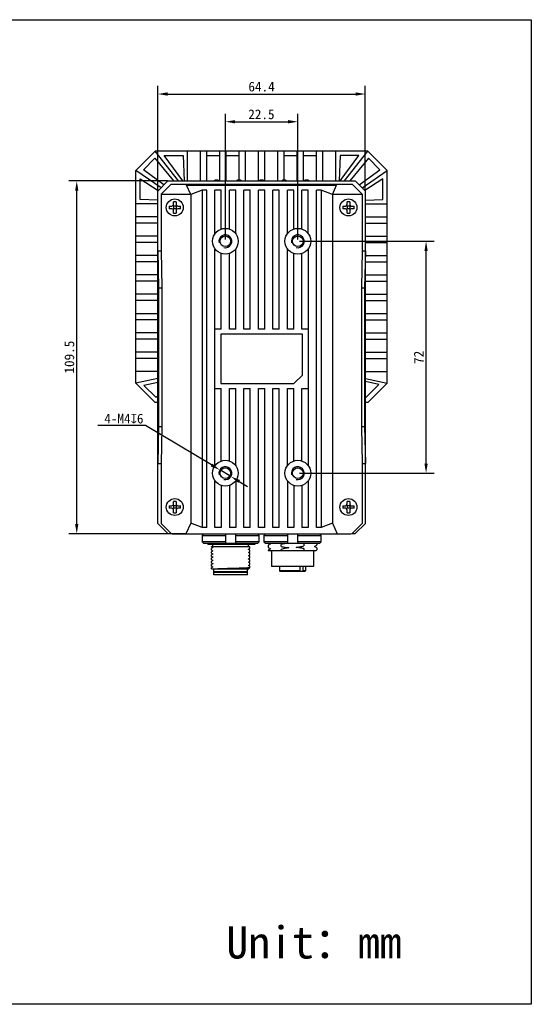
# Model space of a CAD drawing. Header units: millimetres. Extents: x 23 to 422, y -17 to 288.
# Tile 4 of 4: x 263 to 422, y -17 to 288. Entities that reach past the tile are written whole.
import ezdxf

# ---------------------------------------------------------------- set-up
doc = ezdxf.new("R2010")
doc.units = ezdxf.units.MM
doc.header["$LTSCALE"] = 23.1
doc.header["$PDMODE"] = 3
doc.header["$PDSIZE"] = 8
doc.layers.get('0').update_dxf_attribs({"linetype": 'CONTINUOUS'})
doc.layers.get('Defpoints').update_dxf_attribs({"linetype": 'CONTINUOUS'})
doc.layers.add('00_COMPONENTS', color=7, linetype='CONTINUOUS')
doc.layers.add('51__DRAFT_DIMS', color=7, linetype='CONTINUOUS')
doc.styles.get("Standard").update_dxf_attribs({"font": 'simfang.ttf'})
doc.dimstyles.new('DIMSTYLE_1', dxfattribs={"dimtxt": 3, "dimasz": 3, "dimexe": 2.5, "dimexo": 0.5, "dimgap": 0.75, "dimtad": 1, "dimdec": 1, "dimdsep": 46, "dimtxsty": 'STANDARD', "dimblk": '_FILLED', "dimcen": 0.09, "dimclrd": 8, "dimclre": 8, "dimclrt": 256, "dimazin": 2, "dimtp": 0.3, "dimtm": 0.3, "dimtfac": 1, "dimtdec": 1, "dimtofl": 0, "dimtmove": 0, "dimatfit": 3, "dimldrblk": '_FILLED', "dimfxl": 1, "dimtolj": 1, "dimarcsym": 0})
doc.dimstyles.new('DIMSTYLE_3', dxfattribs={"dimtxt": 3, "dimasz": 3, "dimexe": 2.5, "dimexo": 0.5, "dimtad": 1, "dimdsep": 46, "dimtxsty": 'STANDARD', "dimblk": '_FILLED', "dimcen": 0.09, "dimclrd": 8, "dimclre": 8, "dimclrt": 256, "dimazin": 2, "dimtp": 0.1, "dimtm": 0.1, "dimtfac": 1, "dimtmove": 0, "dimatfit": 2, "dimldrblk": '_FILLED', "dimfxl": 1, "dimtolj": 1, "dimarcsym": 0})

# ---------------------------------------------------------------- blocks, each defined once
blk = doc.blocks.new('_FILLED')
at = {"color": 0, "linetype": 'ByBlock'}
blk.add_solid([(0, 0), (-1, 0.17), (-1, -0.17)], dxfattribs=at)
blk = doc.blocks.new('*D6')
at = {"layer": '51__DRAFT_DIMS', "color": 8, "lineweight": -2, "transparency": 16777216}
for p, q in [((350.18, 219.65), (392, 219.65)), ((389.5, 150.65), (389.5, 216.65)), ((350.18, 147.65), (392, 147.65))]:
    blk.add_line(p, q, dxfattribs=at)
at = {"layer": 'Defpoints', "color": 0, "transparency": 16777216}
for p in [(349.68, 219.65), (389.5, 219.65), (349.68, 147.65)]:
    blk.add_point(p, dxfattribs=at)
at = {"layer": '51__DRAFT_DIMS', "color": 8, "lineweight": -2, "transparency": 16777216, "xscale": 3, "yscale": 3, "zscale": 3}
for p, rotation in [((389.5, 219.65), 90), ((389.5, 147.65), 270)]:
    blk.add_blockref('_FILLED', p, dxfattribs=dict(at, rotation=rotation))
at = {"layer": '51__DRAFT_DIMS', "transparency": 16777216, "insert": (385.72, 183.62), "char_height": 3, "attachment_point": 2, "rotation": 90}
blk.add_mtext('\\A1;72', dxfattribs=at)
blk = doc.blocks.new('*D7')
at = {"layer": '51__DRAFT_DIMS', "color": 8, "lineweight": -2, "transparency": 16777216}
for p, q in [((302.39, 162.41), (287.58, 162.41)), ((322.89, 150.21), (302.39, 162.41)), ((328.9, 146.63), (325.46, 148.67)), ((331.48, 145.09), (334.06, 143.56))]:
    blk.add_line(p, q, dxfattribs=at)
at = {"layer": 'Defpoints', "color": 0, "transparency": 16777216}
for p in [(325.46, 148.67), (328.9, 146.63)]:
    blk.add_point(p, dxfattribs=at)
at = {"layer": '51__DRAFT_DIMS', "color": 8, "lineweight": -2, "transparency": 16777216, "xscale": 3, "yscale": 3, "zscale": 3}
for p, rotation in [((325.46, 148.67), 329.2212189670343), ((328.9, 146.63), 149.2212189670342)]:
    blk.add_blockref('_FILLED', p, dxfattribs=dict(at, rotation=rotation))
at = {"layer": '51__DRAFT_DIMS', "transparency": 16777216, "insert": (301.77, 166.1), "char_height": 3, "attachment_point": 3}
blk.add_mtext('\\A1;4-M4{\\fgdt;x}6', dxfattribs=at)
blk = doc.blocks.new('*D10')
at = {"layer": '51__DRAFT_DIMS', "color": 8, "lineweight": -2, "transparency": 16777216}
for p, q in [((327.18, 220.15), (327.18, 259.25)), ((330.18, 256.75), (346.68, 256.75)), ((349.68, 220.15), (349.68, 259.25))]:
    blk.add_line(p, q, dxfattribs=at)
at = {"layer": 'Defpoints', "color": 0, "transparency": 16777216}
for p in [(349.68, 256.75), (327.18, 219.65), (349.68, 219.65)]:
    blk.add_point(p, dxfattribs=at)
at = {"layer": '51__DRAFT_DIMS', "color": 8, "lineweight": -2, "transparency": 16777216, "xscale": 3, "yscale": 3, "zscale": 3, "rotation": 180}
blk.add_blockref('_FILLED', (327.18, 256.75), dxfattribs=at)
at = {"layer": '51__DRAFT_DIMS', "color": 8, "lineweight": -2, "transparency": 16777216, "xscale": 3, "yscale": 3, "zscale": 3}
blk.add_blockref('_FILLED', (349.68, 256.75), dxfattribs=at)
at = {"layer": '51__DRAFT_DIMS', "transparency": 16777216, "insert": (338.37, 260.56), "char_height": 3, "attachment_point": 2}
blk.add_mtext('\\A1;22.5', dxfattribs=at)
blk = doc.blocks.new('*D11')
at = {"layer": '51__DRAFT_DIMS', "color": 8, "lineweight": -2, "transparency": 16777216}
for p, q in [((309.26, 238.36), (278.54, 238.36)), ((281.04, 131.85), (281.04, 235.36)), ((314.86, 128.85), (278.54, 128.85))]:
    blk.add_line(p, q, dxfattribs=at)
at = {"layer": 'Defpoints', "color": 0, "transparency": 16777216}
for p in [(281.04, 238.36), (309.76, 238.36), (315.36, 128.85)]:
    blk.add_point(p, dxfattribs=at)
at = {"layer": '51__DRAFT_DIMS', "color": 8, "lineweight": -2, "transparency": 16777216, "xscale": 3, "yscale": 3, "zscale": 3}
for p, rotation in [((281.04, 238.36), 90), ((281.04, 128.85), 270)]:
    blk.add_blockref('_FILLED', p, dxfattribs=dict(at, rotation=rotation))
at = {"layer": '51__DRAFT_DIMS', "transparency": 16777216, "insert": (277.24, 183.68), "char_height": 3, "attachment_point": 2, "rotation": 90}
blk.add_mtext('\\A1;109.5', dxfattribs=at)
blk = doc.blocks.new('*D12')
at = {"layer": '51__DRAFT_DIMS', "color": 8, "lineweight": -2, "transparency": 16777216}
for p, q in [((306.22, 235.49), (306.22, 267.85)), ((370.64, 235.49), (370.64, 267.85)), ((309.22, 265.35), (367.64, 265.35))]:
    blk.add_line(p, q, dxfattribs=at)
at = {"layer": 'Defpoints', "color": 0, "transparency": 16777216}
for p in [(370.64, 265.35), (306.22, 234.99), (370.64, 234.99)]:
    blk.add_point(p, dxfattribs=at)
at = {"layer": '51__DRAFT_DIMS', "color": 8, "lineweight": -2, "transparency": 16777216, "xscale": 3, "yscale": 3, "zscale": 3, "rotation": 180}
blk.add_blockref('_FILLED', (306.22, 265.35), dxfattribs=at)
at = {"layer": '51__DRAFT_DIMS', "color": 8, "lineweight": -2, "transparency": 16777216, "xscale": 3, "yscale": 3, "zscale": 3}
blk.add_blockref('_FILLED', (370.64, 265.35), dxfattribs=at)
at = {"layer": '51__DRAFT_DIMS', "transparency": 16777216, "insert": (338.42, 269.15), "char_height": 3, "attachment_point": 2}
blk.add_mtext('\\A1;64.4', dxfattribs=at)

msp = doc.modelspace()

# ---------------------------------------------------------------- linework, layer by layer
msp.add_line((321.74, 125.649), (321.74, 125.849))
msp.add_lwpolyline([(23.486, 288.421), (422.172, 288.421), (422.172, -17.202), (23.486, -17.202)], close=True)
at = {"layer": '00_COMPONENTS'}
for p, q in [((299.433, 241.649), (305.433, 247.649)), ((312.651, 238.359), (305.433, 247.649)), ((371.433, 247.649), (305.433, 247.649)), ((315.433, 238.359), (315.433, 247.649)), ((319.433, 238.359), (319.433, 247.649)), ((321.433, 238.359), (321.433, 247.649)), ((325.433, 238.359), (325.433, 247.649)), ((327.433, 238.359), (327.433, 247.649)), ((331.433, 238.599), (331.433, 247.649)), ((333.433, 238.359), (333.433, 247.649)), ((337.433, 238.359), (337.433, 247.649)), ((339.433, 238.359), (339.433, 247.649)), ((343.433, 238.359), (343.433, 247.649)), ((345.433, 238.599), (345.433, 247.649)), ((349.433, 238.359), (349.433, 247.649)), ((351.433, 238.359), (351.433, 247.649)), ((355.433, 238.359), (355.433, 247.649)), ((357.433, 238.359), (357.433, 247.649)), ((361.433, 238.359), (361.433, 247.649)), ((364.215, 238.359), (371.433, 247.649)), ((377.433, 241.649), (371.433, 247.649)), ((301.751, 241.853), (305.292, 245.394)), ((305.292, 245.394), (311.064, 238.359)), ((314.022, 238.359), (308.191, 246.299)), ((308.191, 246.299), (314.083, 246.299)), ((314.083, 246.299), (314.349, 238.359)), ((325.433, 246.149), (321.433, 246.149)), ((331.433, 246.149), (327.433, 246.149)), ((349.433, 246.149), (345.433, 246.149)), ((355.433, 246.149), (351.433, 246.149)), ((362.782, 246.299), (362.516, 238.359)), ((368.674, 246.299), (362.782, 246.299)), ((362.843, 238.359), (368.674, 246.299)), ((371.574, 245.394), (365.801, 238.359)), ((375.114, 241.853), (371.574, 245.394)), ((299.433, 175.649), (299.433, 241.649)), ((307.206, 236.219), (299.433, 241.649)), ((308.129, 237.142), (301.751, 241.853)), ((368.736, 237.142), (375.114, 241.853)), ((369.659, 236.219), (377.433, 241.649)), ((377.433, 175.649), (377.433, 241.649)), ((300.784, 232.601), (300.784, 239.056)), ((300.784, 239.056), (306.364, 235.377)), ((324.888, 238.599), (323.977, 238.599)), ((331.888, 238.599), (330.977, 238.599)), ((338.888, 238.599), (337.977, 238.599)), ((345.888, 238.599), (344.977, 238.599)), ((352.888, 238.599), (351.977, 238.599)), ((376.081, 239.056), (370.501, 235.377)), ((376.081, 232.601), (376.081, 239.056)), ((309.346, 238.359), (306.223, 235.236)), ((307.226, 234.235), (310.347, 237.356)), ((309.346, 238.359), (367.519, 238.359)), ((310.347, 237.356), (366.518, 237.356)), ((316.433, 234.149), (315.134, 237.054)), ((315.134, 237.054), (361.732, 237.054)), ((319.933, 235.483), (316.433, 234.149)), ((319.933, 235.483), (319.933, 130.816)), ((321.433, 235.483), (319.933, 235.483)), ((321.433, 130.816), (321.433, 235.483)), ((323.933, 221.981), (323.933, 235.483)), ((325.933, 235.483), (323.933, 235.483)), ((325.933, 223.449), (325.933, 235.483)), ((328.433, 223.449), (328.433, 235.483)), ((330.433, 235.483), (328.433, 235.483)), ((330.433, 221.981), (330.433, 235.483)), ((332.933, 192.349), (332.933, 235.483)), ((334.933, 235.483), (332.933, 235.483)), ((334.933, 192.349), (334.933, 235.483)), ((337.433, 192.349), (337.433, 235.483)), ((339.433, 235.483), (337.433, 235.483)), ((339.433, 192.349), (339.433, 235.483)), ((341.933, 192.349), (341.933, 235.483)), ((343.933, 235.483), (341.933, 235.483)), ((343.933, 192.349), (343.933, 235.483)), ((346.433, 221.981), (346.433, 235.483)), ((348.433, 235.483), (346.433, 235.483)), ((348.433, 223.449), (348.433, 235.483)), ((350.933, 223.449), (350.933, 235.483)), ((352.933, 235.483), (350.933, 235.483)), ((352.933, 221.981), (352.933, 235.483)), ((355.433, 130.816), (355.433, 235.483)), ((356.933, 235.483), (355.433, 235.483)), ((356.933, 235.483), (356.933, 130.816)), ((360.433, 234.149), (356.933, 235.483)), ((360.433, 234.149), (361.732, 237.054)), ((366.518, 237.356), (369.639, 234.235)), ((370.642, 235.236), (367.519, 238.359)), ((306.223, 232.427), (300.784, 232.601)), ((306.223, 132.062), (306.223, 235.236)), ((307.226, 234.235), (307.226, 216.681)), ((307.486, 234.127), (307.226, 234.235)), ((307.486, 234.127), (307.508, 234.149)), ((316.433, 234.149), (307.508, 234.149)), ((316.433, 234.149), (316.433, 132.149)), ((360.433, 234.149), (360.433, 132.149)), ((369.357, 234.149), (360.433, 234.149)), ((369.379, 234.127), (369.357, 234.149)), ((369.639, 234.235), (369.379, 234.127)), ((369.639, 234.235), (369.639, 216.681)), ((370.642, 132.062), (370.642, 235.236)), ((370.642, 232.427), (376.081, 232.601)), ((306.223, 231.249), (299.433, 231.249)), ((309.731, 230.549), (310.579, 230.549)), ((310.579, 229.749), (309.731, 229.749)), ((311.079, 231.049), (311.079, 231.897)), ((311.079, 230.549), (311.079, 229.749)), ((311.879, 230.549), (311.079, 230.549)), ((311.879, 229.749), (311.079, 229.749)), ((311.079, 228.402), (311.079, 229.249)), ((311.879, 231.897), (311.879, 231.049)), ((311.879, 230.549), (311.879, 229.749)), ((311.879, 229.249), (311.879, 228.402)), ((312.379, 230.549), (313.226, 230.549)), ((313.226, 229.749), (312.379, 229.749)), ((363.639, 230.549), (364.486, 230.549)), ((364.486, 229.749), (363.639, 229.749)), ((364.986, 231.049), (364.986, 231.897)), ((364.986, 230.549), (364.986, 229.749)), ((365.786, 230.549), (364.986, 230.549)), ((365.786, 229.749), (364.986, 229.749)), ((364.986, 228.402), (364.986, 229.249)), ((365.786, 231.897), (365.786, 231.049)), ((365.786, 230.549), (365.786, 229.749)), ((365.786, 229.249), (365.786, 228.402)), ((366.286, 230.549), (367.134, 230.549)), ((367.134, 229.749), (366.286, 229.749)), ((370.642, 231.249), (377.433, 231.249)), ((306.223, 227.249), (299.433, 227.249)), ((370.642, 227.249), (377.433, 227.249)), ((306.223, 225.249), (299.433, 225.249)), ((370.642, 225.249), (377.433, 225.249)), ((306.223, 221.249), (299.433, 221.249)), ((370.642, 221.249), (377.433, 221.249)), ((306.223, 219.249), (299.433, 219.249)), ((323.933, 149.981), (323.933, 217.317)), ((330.433, 192.349), (330.433, 217.317)), ((346.433, 192.349), (346.433, 217.317)), ((352.933, 217.317), (352.933, 149.981)), ((370.642, 219.249), (377.433, 219.249)), ((306.223, 215.249), (299.433, 215.249)), ((306.223, 216.649), (306.433, 205.16)), ((306.223, 216.649), (307.226, 216.649)), ((307.226, 216.681), (307.433, 205.335)), ((325.933, 192.349), (325.933, 215.85)), ((328.433, 192.349), (328.433, 215.85)), ((348.433, 192.349), (348.433, 215.85)), ((350.933, 192.349), (350.933, 215.85)), ((369.639, 216.681), (369.433, 205.335)), ((369.639, 216.649), (370.642, 216.649)), ((370.642, 216.649), (370.433, 205.16)), ((370.642, 215.249), (377.433, 215.249)), ((306.223, 213.249), (299.433, 213.249)), ((370.642, 213.249), (377.433, 213.249)), ((306.223, 209.249), (299.433, 209.249)), ((370.642, 209.249), (377.433, 209.249)), ((306.223, 207.249), (299.433, 207.249)), ((306.433, 205.16), (306.433, 162.138)), ((306.433, 205.16), (307.433, 205.16)), ((307.433, 205.335), (307.433, 161.963)), ((369.433, 205.335), (369.433, 161.963)), ((369.433, 205.16), (370.433, 205.16)), ((370.433, 205.16), (370.433, 162.138)), ((370.642, 207.249), (377.433, 207.249)), ((306.223, 203.249), (299.433, 203.249)), ((370.642, 203.249), (377.433, 203.249)), ((306.223, 201.249), (299.433, 201.249)), ((370.642, 201.249), (377.433, 201.249)), ((299.433, 197.249), (306.223, 197.249)), ((370.642, 197.249), (377.433, 197.249)), ((306.223, 195.249), (299.433, 195.249)), ((370.642, 195.249), (377.433, 195.249)), ((306.223, 191.249), (299.433, 191.249)), ((325.933, 192.349), (323.933, 192.349)), ((325.783, 190.799), (325.783, 175.499)), ((351.083, 190.799), (325.783, 190.799)), ((330.433, 192.349), (328.433, 192.349)), ((334.933, 192.349), (332.933, 192.349)), ((339.433, 192.349), (337.433, 192.349)), ((343.933, 192.349), (341.933, 192.349)), ((348.433, 192.349), (346.433, 192.349)), ((352.933, 192.349), (350.933, 192.349)), ((351.083, 178.099), (351.083, 190.799)), ((370.642, 191.249), (377.433, 191.249)), ((306.223, 189.249), (299.433, 189.249)), ((370.642, 189.249), (377.433, 189.249)), ((306.223, 185.249), (299.433, 185.249)), ((370.642, 185.249), (377.433, 185.249)), ((306.223, 183.249), (299.433, 183.249)), ((370.642, 183.249), (377.433, 183.249)), ((306.223, 179.249), (299.433, 179.249)), ((351.083, 178.099), (348.483, 175.499)), ((370.642, 179.249), (377.433, 179.249)), ((306.223, 176.997), (299.433, 175.649)), ((299.433, 175.649), (305.433, 169.649)), ((306.223, 175.774), (301.869, 174.91)), ((301.869, 174.91), (305.57, 171.209)), ((325.783, 175.499), (348.483, 175.499)), ((370.642, 176.997), (377.433, 175.649)), ((374.855, 175.163), (370.642, 176.141)), ((370.904, 171.212), (374.855, 175.163)), ((371.433, 169.649), (377.433, 175.649)), ((305.57, 171.209), (306.223, 171.664)), ((323.933, 173.949), (325.933, 173.949)), ((325.933, 151.449), (325.933, 173.949)), ((328.433, 151.449), (328.433, 173.949)), ((328.433, 173.949), (330.433, 173.949)), ((330.433, 149.981), (330.433, 173.949)), ((332.933, 173.949), (334.933, 173.949)), ((332.933, 130.816), (332.933, 173.949)), ((334.933, 130.816), (334.933, 173.949)), ((337.433, 173.949), (339.433, 173.949)), ((337.433, 130.816), (337.433, 173.949)), ((339.433, 130.816), (339.433, 173.949)), ((341.933, 173.949), (343.933, 173.949)), ((341.933, 130.816), (341.933, 173.949)), ((343.933, 130.816), (343.933, 173.949)), ((346.433, 173.949), (348.433, 173.949)), ((346.433, 149.981), (346.433, 173.949)), ((348.433, 151.449), (348.433, 173.949)), ((350.933, 173.949), (352.933, 173.949)), ((350.933, 151.449), (350.933, 173.949)), ((370.642, 171.381), (370.904, 171.212)), ((306.223, 169.649), (305.433, 169.649)), ((371.433, 169.649), (370.642, 169.649)), ((306.433, 162.138), (306.223, 150.649)), ((306.433, 162.138), (307.433, 162.138)), ((369.433, 162.138), (370.433, 162.138)), ((370.433, 162.138), (370.642, 150.649)), ((307.433, 161.963), (307.226, 150.618)), ((369.433, 161.963), (369.639, 150.618)), ((306.223, 150.649), (307.226, 150.649)), ((307.226, 150.618), (307.226, 132.064)), ((369.639, 150.649), (370.642, 150.649)), ((369.639, 150.618), (369.639, 132.064)), ((323.933, 130.816), (323.933, 145.317)), ((325.933, 143.85), (325.933, 130.816)), ((328.433, 143.85), (328.433, 130.816)), ((330.433, 145.317), (330.433, 130.816)), ((346.433, 145.317), (346.433, 130.816)), ((348.433, 143.85), (348.433, 130.816)), ((350.933, 143.85), (350.933, 130.816)), ((352.933, 145.317), (352.933, 130.816)), ((309.731, 137.549), (310.579, 137.549)), ((311.079, 138.049), (311.079, 138.897)), ((311.079, 137.549), (311.079, 136.749)), ((311.879, 137.549), (311.079, 137.549)), ((311.879, 138.897), (311.879, 138.049)), ((311.879, 137.549), (311.879, 136.749)), ((312.379, 137.549), (313.226, 137.549)), ((363.639, 137.549), (364.486, 137.549)), ((364.986, 138.049), (364.986, 138.897)), ((364.986, 137.549), (364.986, 136.749)), ((365.786, 137.549), (364.986, 137.549)), ((365.786, 138.897), (365.786, 138.049)), ((365.786, 137.549), (365.786, 136.749)), ((366.286, 137.549), (367.134, 137.549)), ((310.579, 136.749), (309.731, 136.749)), ((311.879, 136.749), (311.079, 136.749)), ((311.079, 135.402), (311.079, 136.249)), ((311.879, 136.249), (311.879, 135.402)), ((313.226, 136.749), (312.379, 136.749)), ((364.486, 136.749), (363.639, 136.749)), ((365.786, 136.749), (364.986, 136.749)), ((364.986, 135.402), (364.986, 136.249)), ((365.786, 136.249), (365.786, 135.402)), ((367.134, 136.749), (366.286, 136.749)), ((306.223, 132.062), (309.346, 128.94)), ((310.347, 128.942), (307.226, 132.064)), ((316.433, 132.149), (314.956, 128.847)), ((319.933, 130.816), (316.433, 132.149)), ((360.433, 132.149), (356.933, 130.816)), ((360.433, 132.149), (361.909, 128.847)), ((369.639, 132.064), (366.518, 128.942)), ((367.519, 128.94), (370.642, 132.062)), ((309.346, 128.94), (310.347, 128.94)), ((310.347, 128.942), (310.72, 128.871)), ((310.72, 128.871), (314.956, 128.847)), ((314.956, 128.847), (361.909, 128.847)), ((321.433, 130.816), (319.933, 130.816)), ((320.464, 128.847), (319.958, 128.349)), ((325.933, 130.816), (323.933, 130.816)), ((327.333, 125.849), (327.333, 128.847)), ((330.433, 130.816), (328.433, 130.816)), ((330.333, 128.847), (330.333, 125.849)), ((334.933, 130.816), (332.933, 130.816)), ((337.707, 128.349), (337.202, 128.847)), ((339.433, 130.816), (337.433, 130.816)), ((339.664, 128.847), (339.158, 128.349)), ((343.933, 130.816), (341.933, 130.816)), ((348.433, 130.816), (346.433, 130.816)), ((346.533, 125.849), (346.533, 128.847)), ((349.533, 128.847), (349.533, 125.849)), ((352.933, 130.816), (350.933, 130.816)), ((356.933, 130.816), (355.433, 130.816)), ((356.907, 128.349), (356.402, 128.847)), ((361.909, 128.847), (366.145, 128.871)), ((366.145, 128.871), (366.518, 128.942)), ((366.518, 128.94), (367.519, 128.94)), ((319.958, 128.349), (327.333, 128.349)), ((319.958, 128.349), (319.958, 126.349)), ((327.333, 126.349), (319.958, 126.349)), ((319.958, 126.349), (320.466, 125.849)), ((337.199, 125.849), (320.466, 125.849)), ((321.74, 125.649), (336.433, 125.649)), ((323.333, 124.949), (323.333, 125.649)), ((330.333, 128.349), (337.707, 128.349)), ((337.707, 126.349), (330.333, 126.349)), ((334.333, 124.949), (334.333, 125.649)), ((336.433, 125.649), (336.433, 125.849)), ((337.199, 125.849), (337.707, 126.349)), ((337.707, 126.349), (337.707, 128.349)), ((339.158, 128.349), (346.533, 128.349)), ((339.158, 128.349), (339.158, 126.349)), ((346.533, 126.349), (339.158, 126.349)), ((339.158, 126.349), (339.666, 125.849)), ((356.399, 125.849), (339.666, 125.849)), ((341.195, 125.7), (340.443, 125.265)), ((340.888, 125.849), (341.152, 125.696)), ((341.152, 125.696), (341.171, 125.686)), ((344.54, 124.88), (344.54, 125.514)), ((349.533, 128.349), (356.907, 128.349)), ((356.907, 126.349), (349.533, 126.349)), ((351.525, 125.742), (351.525, 125.108)), ((354.87, 124.921), (355.621, 125.356)), ((355.633, 125.849), (355.633, 125.369)), ((356.399, 125.849), (356.907, 126.349)), ((356.907, 126.349), (356.907, 128.349)), ((322.833, 124.949), (334.526, 124.949)), ((322.833, 124.832), (322.833, 124.949)), ((322.833, 123.832), (322.833, 124.255)), ((322.833, 122.832), (322.833, 123.254)), ((322.833, 121.832), (322.833, 122.255)), ((322.845, 124.826), (322.926, 124.779)), ((322.845, 123.826), (322.926, 123.779)), ((322.845, 122.826), (322.926, 122.779)), ((322.853, 123.268), (322.866, 123.271)), ((322.853, 122.268), (322.866, 122.271)), ((322.854, 124.268), (322.866, 124.271)), ((322.931, 124.312), (322.859, 124.271)), ((323.332, 123.544), (322.859, 123.271)), ((323.332, 122.544), (322.859, 122.271)), ((322.926, 124.779), (323.27, 124.58)), ((322.926, 123.779), (323.27, 123.58)), ((322.926, 122.779), (323.27, 122.58)), ((323.332, 124.544), (322.931, 124.312)), ((323.27, 124.58), (323.332, 124.544)), ((323.27, 123.58), (323.332, 123.544)), ((323.27, 122.58), (323.332, 122.544)), ((323.345, 123.552), (323.332, 123.544)), ((323.345, 122.552), (323.332, 122.544)), ((334.348, 124.036), (334.362, 124.044)), ((334.348, 123.036), (334.362, 123.044)), ((334.362, 124.044), (334.824, 124.312)), ((334.418, 124.011), (334.362, 124.044)), ((334.362, 123.044), (334.824, 123.312)), ((334.418, 123.012), (334.362, 123.044)), ((334.362, 122.044), (334.824, 122.312)), ((334.828, 123.775), (334.418, 124.011)), ((334.828, 122.775), (334.418, 123.012)), ((334.763, 124.812), (334.526, 124.949)), ((334.821, 124.778), (334.763, 124.812)), ((334.833, 124.322), (334.824, 124.312)), ((334.833, 123.322), (334.824, 123.312)), ((334.833, 122.322), (334.824, 122.312)), ((334.833, 124.322), (334.833, 124.769)), ((334.833, 123.322), (334.833, 123.769)), ((334.833, 122.322), (334.833, 122.769)), ((340.433, 125.253), (340.433, 124.619)), ((340.433, 123.752), (340.433, 123.649)), ((340.433, 123.649), (355.264, 123.649)), ((340.444, 124.606), (341.171, 124.186)), ((341.196, 124.2), (340.444, 123.766)), ((341.533, 123.649), (341.533, 118.649)), ((344.54, 123.649), (344.54, 124.013)), ((351.525, 124.241), (351.525, 123.649)), ((354.533, 123.649), (354.533, 118.649)), ((354.908, 124.927), (354.894, 124.935)), ((355.621, 124.515), (354.908, 124.927)), ((355.264, 123.649), (355.621, 123.856)), ((355.633, 124.502), (355.633, 123.869)), ((322.833, 120.832), (322.833, 121.254)), ((322.833, 119.832), (322.833, 120.254)), ((322.833, 118.832), (322.833, 119.254)), ((322.845, 121.826), (322.926, 121.779)), ((322.845, 119.826), (322.927, 119.778)), ((322.847, 120.825), (322.927, 120.778)), ((322.853, 121.268), (322.866, 121.271)), ((322.853, 120.268), (322.866, 120.271)), ((322.853, 119.268), (322.866, 119.271)), ((322.931, 121.312), (322.859, 121.271)), ((322.931, 120.313), (322.859, 120.271)), ((323.332, 119.544), (322.859, 119.271)), ((322.926, 121.779), (323.27, 121.58)), ((322.927, 120.778), (323.273, 120.578)), ((322.927, 119.778), (323.273, 119.578)), ((323.332, 121.544), (322.931, 121.312)), ((323.332, 120.544), (322.931, 120.313)), ((323.27, 121.58), (323.332, 121.544)), ((323.273, 120.578), (323.332, 120.544)), ((323.273, 119.578), (323.332, 119.544)), ((323.346, 121.552), (323.332, 121.544)), ((323.346, 120.552), (323.332, 120.544)), ((323.346, 119.552), (323.332, 119.544)), ((334.348, 122.036), (334.362, 122.044)), ((334.348, 121.036), (334.362, 121.044)), ((334.348, 120.036), (334.362, 120.044)), ((334.418, 122.012), (334.362, 122.044)), ((334.362, 121.044), (334.824, 121.312)), ((334.417, 121.012), (334.362, 121.044)), ((334.362, 120.044), (334.824, 120.312)), ((334.417, 120.012), (334.362, 120.044)), ((334.362, 119.044), (334.824, 119.312)), ((334.762, 120.813), (334.417, 121.012)), ((334.828, 119.775), (334.417, 120.012)), ((334.828, 121.775), (334.418, 122.012)), ((334.821, 120.779), (334.762, 120.813)), ((334.824, 120.777), (334.821, 120.779)), ((334.833, 121.321), (334.824, 121.312)), ((334.833, 120.321), (334.824, 120.312)), ((334.833, 119.322), (334.824, 119.312)), ((334.833, 121.321), (334.833, 121.77)), ((334.833, 120.321), (334.833, 120.769)), ((334.833, 119.322), (334.833, 119.769)), ((322.833, 117.949), (322.833, 118.254)), ((322.833, 117.949), (334.522, 117.949)), ((322.845, 118.826), (322.927, 118.778)), ((322.853, 118.268), (322.866, 118.271)), ((323.332, 118.544), (322.859, 118.271)), ((322.927, 118.778), (323.273, 118.579)), ((323.273, 118.579), (323.332, 118.544)), ((323.345, 118.552), (323.332, 118.544)), ((323.583, 117.049), (323.583, 117.949)), ((334.083, 117.049), (323.583, 117.049)), ((323.683, 116.949), (323.583, 117.049)), ((323.583, 116.949), (334.082, 116.949)), ((323.583, 116.149), (323.583, 116.949)), ((334.082, 116.149), (323.583, 116.149)), ((333.983, 116.949), (334.083, 117.049)), ((334.083, 117.049), (334.083, 117.949)), ((334.083, 116.149), (334.083, 116.949)), ((334.348, 119.036), (334.362, 119.044)), ((334.348, 118.036), (334.362, 118.044)), ((334.417, 119.012), (334.362, 119.044)), ((334.362, 118.044), (334.824, 118.312)), ((334.522, 117.951), (334.362, 118.044)), ((334.828, 118.775), (334.417, 119.012)), ((334.833, 118.321), (334.833, 118.769)), ((354.533, 118.649), (341.533, 118.649)), ((344.033, 118.649), (344.033, 117.349)), ((350.364, 117.349), (344.033, 117.349)), ((344.233, 117.149), (344.033, 117.349)), ((350.22, 117.149), (344.233, 117.149)), ((350.22, 117.149), (350.364, 117.349)), ((351.832, 117.149), (350.247, 117.149)), ((350.364, 117.349), (350.364, 118.649)), ((351.283, 117.349), (351.14, 117.149)), ((351.283, 118.649), (351.283, 117.349)), ((352.033, 117.349), (351.283, 117.349)), ((351.833, 117.149), (352.033, 117.349)), ((352.033, 118.649), (352.033, 117.349))]:
    msp.add_line(p, q, dxfattribs=at)
for centre, radius in [((311.479, 230.149), 2.625), ((365.386, 230.149), 2.625), ((327.183, 219.649), 4), ((349.683, 219.649), 4), ((327.183, 219.649), 1.65), ((349.683, 219.649), 1.65), ((327.183, 147.649), 4), ((349.683, 147.649), 4), ((327.183, 147.649), 1.65), ((349.683, 147.649), 1.65), ((311.479, 137.149), 2.625), ((365.386, 137.149), 2.625)]:
    msp.add_circle(centre, radius, dxfattribs=at)
for centre, radius, start, end in [((323.977, 238.299), 0.3, 90, 168.54666), ((324.888, 238.299), 0.3, 11.45464, 90.00006), ((330.977, 238.299), 0.3, 90, 168.55211), ((331.888, 238.299), 0.3, 11.44789, 90), ((337.977, 238.299), 0.3, 90, 168.54666), ((338.888, 238.299), 0.3, 11.44789, 90.00006), ((344.977, 238.299), 0.3, 90, 168.55211), ((345.888, 238.299), 0.3, 11.44789, 90), ((351.977, 238.299), 0.3, 90, 168.54666), ((352.888, 238.299), 0.3, 11.45464, 90.00006), ((371.247, 230.173), 61.517, 179.64986, 180.02242), ((371.247, 230.125), 61.517, 179.97759, 180.35014), ((310.579, 231.049), 0.5, 270, 0), ((310.579, 229.249), 0.5, 0, 90), ((311.479, 170.381), 61.517, 89.62745, 90.37255), ((312.379, 231.049), 0.5, 180, 270), ((312.379, 229.249), 0.5, 90, 180), ((251.711, 230.173), 61.517, 359.97759, 0.35014), ((251.711, 230.125), 61.517, 359.64986, 0.02242), ((425.154, 230.173), 61.517, 179.64986, 180.02242), ((425.154, 230.125), 61.517, 179.97759, 180.35014), ((364.486, 231.049), 0.5, 270, 0), ((364.486, 229.249), 0.5, 0, 90), ((365.386, 170.381), 61.517, 89.62745, 90.37255), ((366.286, 231.049), 0.5, 180, 270), ((366.286, 229.249), 0.5, 90, 180), ((305.618, 230.173), 61.517, 359.97759, 0.35014), ((305.618, 230.125), 61.517, 359.64986, 0.02242), ((311.479, 289.918), 61.517, 269.62745, 270.37255), ((365.386, 289.918), 61.517, 269.62745, 270.37255), ((327.183, 219.649), 2, 255, 195), ((349.683, 219.649), 2, 255, 195), ((327.183, 147.649), 2, 255, 195), ((349.683, 147.649), 2, 255, 195), ((371.247, 137.173), 61.517, 179.64986, 180.02242), ((310.579, 138.049), 0.5, 270, 0), ((311.479, 77.381), 61.517, 89.62745, 90.37255), ((312.379, 138.049), 0.5, 180, 270), ((251.711, 137.173), 61.517, 359.97759, 0.35014), ((425.154, 137.173), 61.517, 179.64986, 180.02242), ((364.486, 138.049), 0.5, 270, 0), ((365.386, 77.381), 61.517, 89.62745, 90.37255), ((366.286, 138.049), 0.5, 180, 270), ((305.618, 137.173), 61.517, 359.97759, 0.35014), ((371.247, 137.125), 61.517, 179.97759, 180.35014), ((310.579, 136.249), 0.5, 0, 90), ((311.479, 196.918), 61.517, 269.62745, 270.37255), ((312.379, 136.249), 0.5, 90, 180), ((251.711, 137.125), 61.517, 359.64986, 0.02242), ((425.154, 137.125), 61.517, 179.97759, 180.35014), ((364.486, 136.249), 0.5, 0, 90), ((365.386, 196.918), 61.517, 269.62745, 270.37255), ((366.286, 136.249), 0.5, 90, 180), ((305.618, 137.125), 61.517, 359.64986, 0.02242), ((347.777, 109.929), 16.251, 76.66529, 78.43265), ((323.127, 123.141), 1.16, 102.56969, 103.01551), ((323.095, 122.285), 1.012, 102.58398, 103.09331), ((323.05, 121.488), 0.804, 102.57569, 103.21944), ((334.815, 124.751), 0.0269, 59.68595, 62.47569), ((323.039, 120.535), 0.756, 102.58311, 103.26513), ((323.06, 119.44), 0.854, 102.57609, 103.18075), ((323.075, 118.376), 0.919, 102.57917, 103.14046), ((334.814, 120.751), 0.027, 59.49647, 62.55632), ((323.067, 117.412), 0.882, 102.57985, 103.16472)]:
    msp.add_arc(centre, radius, start, end, dxfattribs=at)
for points in [[(345.874, 125.849), (345.425, 125.756), (344.98, 125.642), (344.54, 125.514)], [(334.824, 124.776), (334.823, 124.777), (334.822, 124.778), (334.821, 124.778)], [(334.826, 124.773), (334.826, 124.774), (334.825, 124.775), (334.824, 124.776)], [(334.826, 120.773), (334.826, 120.774), (334.825, 120.776), (334.824, 120.777)]]:
    msp.add_open_spline(points, degree=3, dxfattribs=at)
for points, knots in [([(355.621, 125.356), (355.623, 125.357), (355.628, 125.36), (355.633, 125.365), (355.633, 125.369)], [0, 0, 0, 0, 0.3362146, 1, 1, 1, 1]), ([(322.833, 124.832), (322.833, 124.828), (322.844, 124.821), (322.853, 124.819), (322.86, 124.817)], [0, 0, 0, 0, 0.3184226, 1, 1, 1, 1]), ([(322.833, 124.255), (322.833, 124.257), (322.841, 124.264), (322.848, 124.266), (322.854, 124.268)], [0, 0, 0, 0, 0.3319334, 1, 1, 1, 1]), ([(322.874, 123.851), (322.864, 123.849), (322.85, 123.845), (322.836, 123.838), (322.833, 123.834), (322.833, 123.832)], [0, 0, 0, 0, 0.6937997, 0.8862859, 1, 1, 1, 1]), ([(322.833, 123.832), (322.833, 123.828), (322.844, 123.821), (322.853, 123.819), (322.86, 123.817)], [0, 0, 0, 0, 0.3180475, 1, 1, 1, 1]), ([(322.833, 123.254), (322.833, 123.257), (322.84, 123.264), (322.848, 123.266), (322.853, 123.268)], [0, 0, 0, 0, 0.333257, 1, 1, 1, 1]), ([(322.874, 122.851), (322.864, 122.849), (322.85, 122.845), (322.836, 122.838), (322.833, 122.834), (322.833, 122.832)], [0, 0, 0, 0, 0.6937923, 0.8863382, 1, 1, 1, 1]), ([(322.833, 122.832), (322.833, 122.828), (322.844, 122.821), (322.853, 122.819), (322.86, 122.817)], [0, 0, 0, 0, 0.3182157, 1, 1, 1, 1]), ([(322.833, 122.255), (322.833, 122.257), (322.84, 122.264), (322.848, 122.266), (322.853, 122.268)], [0, 0, 0, 0, 0.3333823, 1, 1, 1, 1]), ([(322.846, 122.826), (322.844, 122.827), (322.84, 122.829), (322.838, 122.834), (322.842, 122.839), (322.846, 122.841), (322.848, 122.842)], [0, 0, 0, 0, 0.2855113, 0.4685844, 0.6727331, 1, 1, 1, 1]), ([(322.859, 123.846), (322.86, 123.847), (322.866, 123.848), (322.871, 123.85), (322.875, 123.851)], [0, 0, 0, 0, 0.2241186, 1, 1, 1, 1]), ([(322.874, 123.273), (322.878, 123.274), (322.893, 123.277), (322.908, 123.28), (322.92, 123.282)], [0, 0, 0, 0, 0.2172934, 1, 1, 1, 1]), ([(322.874, 122.273), (322.878, 122.274), (322.892, 122.277), (322.906, 122.28), (322.918, 122.282)], [0, 0, 0, 0, 0.2186895, 1, 1, 1, 1]), ([(334.828, 124.774), (334.829, 124.774), (334.831, 124.773), (334.833, 124.771), (334.833, 124.769)], [0, 0, 0, 0, 0.3353132, 1, 1, 1, 1]), ([(334.833, 123.769), (334.833, 123.769), (334.832, 123.772), (334.83, 123.773), (334.828, 123.774)], [0, 0, 0, 0, 0.1874074, 1, 1, 1, 1]), ([(334.833, 122.769), (334.833, 122.77), (334.832, 122.772), (334.83, 122.774), (334.828, 122.775)], [0, 0, 0, 0, 0.1893612, 1, 1, 1, 1]), ([(340.443, 125.265), (340.442, 125.264), (340.437, 125.261), (340.433, 125.256), (340.433, 125.253)], [0, 0, 0, 0, 0.3341356, 1, 1, 1, 1]), ([(340.444, 124.606), (340.442, 124.607), (340.437, 124.61), (340.433, 124.615), (340.433, 124.619)], [0, 0, 0, 0, 0.3366933, 1, 1, 1, 1]), ([(340.444, 123.766), (340.443, 123.765), (340.438, 123.762), (340.433, 123.757), (340.433, 123.753)], [0, 0, 0, 0, 0.3398654, 1, 1, 1, 1]), ([(344.54, 124.88), (344.923, 124.789), (345.694, 124.634), (346.476, 124.545), (346.869, 124.52)], [0, 0, 0, 0, 0.5000213, 1, 1, 1, 1]), ([(346.869, 124.52), (346.475, 124.468), (345.691, 124.327), (344.921, 124.125), (344.54, 124.013)], [0, 0, 0, 0, 0.49998, 1, 1, 1, 1]), ([(349.198, 124.602), (349.592, 124.654), (350.375, 124.795), (351.144, 124.996), (351.525, 125.108)], [0, 0, 0, 0, 0.4999806, 1, 1, 1, 1]), ([(351.525, 124.241), (351.143, 124.332), (350.372, 124.488), (349.59, 124.577), (349.198, 124.602)], [0, 0, 0, 0, 0.5000236, 1, 1, 1, 1]), ([(355.621, 124.515), (355.623, 124.514), (355.628, 124.511), (355.633, 124.506), (355.633, 124.502)], [0, 0, 0, 0, 0.3367251, 1, 1, 1, 1]), ([(355.633, 123.869), (355.633, 123.868), (355.631, 123.862), (355.625, 123.858), (355.621, 123.856)], [0, 0, 0, 0, 0.1882231, 1, 1, 1, 1]), ([(322.874, 121.851), (322.864, 121.849), (322.85, 121.845), (322.836, 121.838), (322.833, 121.834), (322.833, 121.832)], [0, 0, 0, 0, 0.693702, 0.8862236, 1, 1, 1, 1]), ([(322.833, 121.832), (322.833, 121.829), (322.842, 121.822), (322.851, 121.819), (322.858, 121.817)], [0, 0, 0, 0, 0.3226373, 1, 1, 1, 1]), ([(322.833, 121.254), (322.833, 121.257), (322.84, 121.264), (322.848, 121.266), (322.853, 121.268)], [0, 0, 0, 0, 0.3328043, 1, 1, 1, 1]), ([(322.874, 120.851), (322.864, 120.849), (322.85, 120.845), (322.836, 120.838), (322.833, 120.834), (322.833, 120.832)], [0, 0, 0, 0, 0.6938784, 0.8862938, 1, 1, 1, 1]), ([(322.833, 120.832), (322.833, 120.828), (322.844, 120.821), (322.853, 120.819), (322.86, 120.817)], [0, 0, 0, 0, 0.3179654, 1, 1, 1, 1]), ([(322.833, 120.254), (322.833, 120.257), (322.84, 120.264), (322.848, 120.266), (322.853, 120.268)], [0, 0, 0, 0, 0.3327781, 1, 1, 1, 1]), ([(322.874, 119.851), (322.864, 119.849), (322.85, 119.845), (322.836, 119.838), (322.833, 119.834), (322.833, 119.832)], [0, 0, 0, 0, 0.6937697, 0.8863245, 1, 1, 1, 1]), ([(322.833, 119.832), (322.833, 119.828), (322.844, 119.821), (322.853, 119.819), (322.86, 119.817)], [0, 0, 0, 0, 0.3179057, 1, 1, 1, 1]), ([(322.833, 119.254), (322.833, 119.257), (322.84, 119.264), (322.848, 119.266), (322.853, 119.268)], [0, 0, 0, 0, 0.3330364, 1, 1, 1, 1]), ([(322.846, 121.826), (322.844, 121.827), (322.841, 121.829), (322.838, 121.834), (322.843, 121.839), (322.847, 121.841), (322.849, 121.842)], [0, 0, 0, 0, 0.2844459, 0.464367, 0.6681325, 1, 1, 1, 1]), ([(322.846, 119.826), (322.844, 119.827), (322.841, 119.829), (322.837, 119.837), (322.844, 119.84), (322.848, 119.842)], [0, 0, 0, 0, 0.2925877, 0.4794898, 1, 1, 1, 1]), ([(322.847, 120.826), (322.845, 120.827), (322.842, 120.829), (322.838, 120.837), (322.845, 120.84), (322.849, 120.842)], [0, 0, 0, 0, 0.2955687, 0.4826628, 1, 1, 1, 1]), ([(322.874, 121.273), (322.878, 121.274), (322.892, 121.277), (322.906, 121.28), (322.918, 121.282)], [0, 0, 0, 0, 0.2187585, 1, 1, 1, 1]), ([(322.874, 120.273), (322.878, 120.274), (322.894, 120.277), (322.909, 120.28), (322.922, 120.283)], [0, 0, 0, 0, 0.2165023, 1, 1, 1, 1]), ([(322.874, 119.273), (322.878, 119.274), (322.893, 119.277), (322.908, 119.28), (322.92, 119.283)], [0, 0, 0, 0, 0.2173205, 1, 1, 1, 1]), ([(334.821, 120.779), (334.82, 120.779), (334.814, 120.782), (334.808, 120.784), (334.802, 120.785)], [0, 0, 0, 0, 0.1892856, 1, 1, 1, 1]), ([(334.833, 121.77), (334.833, 121.77), (334.832, 121.773), (334.83, 121.774), (334.828, 121.775)], [0, 0, 0, 0, 0.1889039, 1, 1, 1, 1]), ([(334.828, 120.774), (334.829, 120.774), (334.831, 120.773), (334.833, 120.771), (334.833, 120.769)], [0, 0, 0, 0, 0.3345365, 1, 1, 1, 1]), ([(334.833, 119.769), (334.833, 119.77), (334.832, 119.772), (334.83, 119.773), (334.828, 119.774)], [0, 0, 0, 0, 0.1872869, 1, 1, 1, 1]), ([(322.874, 118.851), (322.864, 118.849), (322.85, 118.845), (322.836, 118.838), (322.833, 118.834), (322.833, 118.832)], [0, 0, 0, 0, 0.6937389, 0.8862399, 1, 1, 1, 1]), ([(322.833, 118.832), (322.833, 118.828), (322.844, 118.821), (322.853, 118.819), (322.86, 118.817)], [0, 0, 0, 0, 0.317945, 1, 1, 1, 1]), ([(322.833, 118.254), (322.833, 118.257), (322.84, 118.264), (322.848, 118.266), (322.853, 118.268)], [0, 0, 0, 0, 0.3339055, 1, 1, 1, 1]), ([(322.846, 118.826), (322.844, 118.827), (322.841, 118.829), (322.838, 118.834), (322.842, 118.839), (322.846, 118.841), (322.848, 118.842)], [0, 0, 0, 0, 0.2843104, 0.4657349, 0.6701565, 1, 1, 1, 1]), ([(322.875, 118.273), (322.878, 118.274), (322.893, 118.277), (322.908, 118.28), (322.92, 118.283)], [0, 0, 0, 0, 0.2173094, 1, 1, 1, 1]), ([(334.824, 118.312), (334.819, 118.309), (334.807, 118.304), (334.773, 118.295), (334.711, 118.284), (334.616, 118.272), (334.492, 118.26), (334.34, 118.247), (334.161, 118.235), (333.956, 118.222), (333.634, 118.205), (333.173, 118.185), (332.559, 118.161), (331.871, 118.138), (331.123, 118.116), (330.331, 118.093), (329.508, 118.072), (328.673, 118.05), (327.84, 118.03), (327.028, 118.009), (326.028, 117.983), (325.302, 117.964), (324.836, 117.949)], [0, 0, 0, 0, 0.0016179, 0.0039325, 0.0106986, 0.0203264, 0.032789, 0.0480331, 0.0659872, 0.0865647, 0.1096661, 0.1629791, 0.2248841, 0.2941663, 0.369466, 0.4493029, 0.5321069, 0.6162495, 0.7000757, 0.7819363, 0.8602204, 1, 1, 1, 1]), ([(333.402, 117.949), (333.528, 117.956), (333.706, 117.965), (333.928, 117.981), (334.06, 117.991), (334.167, 118.002), (334.25, 118.012), (334.303, 118.021), (334.333, 118.03), (334.344, 118.034), (334.348, 118.036)], [0, 0, 0, 0, 0.3988487, 0.5623433, 0.7011054, 0.8146148, 0.9024138, 0.964155, 0.9852615, 1, 1, 1, 1]), ([(334.833, 118.321), (334.833, 118.32), (334.831, 118.316), (334.827, 118.313), (334.824, 118.312)], [0, 0, 0, 0, 0.1881904, 1, 1, 1, 1]), ([(334.833, 118.769), (334.833, 118.77), (334.832, 118.772), (334.83, 118.774), (334.828, 118.774)], [0, 0, 0, 0, 0.1878535, 1, 1, 1, 1])]:
    msp.add_open_spline(points, degree=3, knots=knots, dxfattribs=at)
at = {"layer": '51__DRAFT_DIMS'}
msp.add_arc((327.183, 147.649), 2, 133.76868, 180, dxfattribs=at)

# ---------------------------------------------------------------- texts
at = {"insert": (327.463, 7.018), "char_height": 10, "attachment_point": 1}
msp.add_mtext_dynamic_manual_height_columns('Unit：mm', width=63.84355, gutter_width=1, heights=[0], dxfattribs=at)

# ---------------------------------------------------------------- dimensions: what is measured, and where the dimension line sits
at = {"layer": '51__DRAFT_DIMS'}
for base, p1, p2, picture, middle in [((370.642, 265.349), (306.223, 234.988), (370.642, 234.988), '*D12', (338.424, 265.349)), ((349.683, 256.754), (327.183, 219.649), (349.683, 219.649), '*D10', (338.371, 256.754))]:
    dim = msp.add_linear_dim(base=base, p1=p1, p2=p2, dimstyle='DIMSTYLE_1', dxfattribs=at)
    dim.commit()
    dim.dimension.update_dxf_attribs({"geometry": picture, "text_midpoint": middle, "dimtype": 160})
for base, p1, p2, picture, middle in [((281.041, 238.359), (315.358, 128.85), (309.76, 238.359), '*D11', (281.041, 183.68)), ((389.499, 219.649), (349.683, 147.649), (349.683, 219.649), '*D6', (389.499, 183.617))]:
    dim = msp.add_linear_dim(base=base, p1=p1, p2=p2, angle=90, dimstyle='DIMSTYLE_1', dxfattribs=at)
    dim.commit()
    dim.dimension.update_dxf_attribs({"geometry": picture, "text_midpoint": middle, "dimtype": 160})
dim = msp.add_diameter_dim_2p(p1=(328.901, 146.626), p2=(325.464, 148.673), text='4-M<>{\\fgdt;x}6', dimstyle='DIMSTYLE_3', override={"dimtih": 1, "dimtoh": 1, "dimpost": '<>'}, dxfattribs=at)
dim.commit()
dim.dimension.update_dxf_attribs({"geometry": '*D7', "text_midpoint": (294.674, 162.413), "dimtype": 163})

doc.saveas('drawing.dxf')
